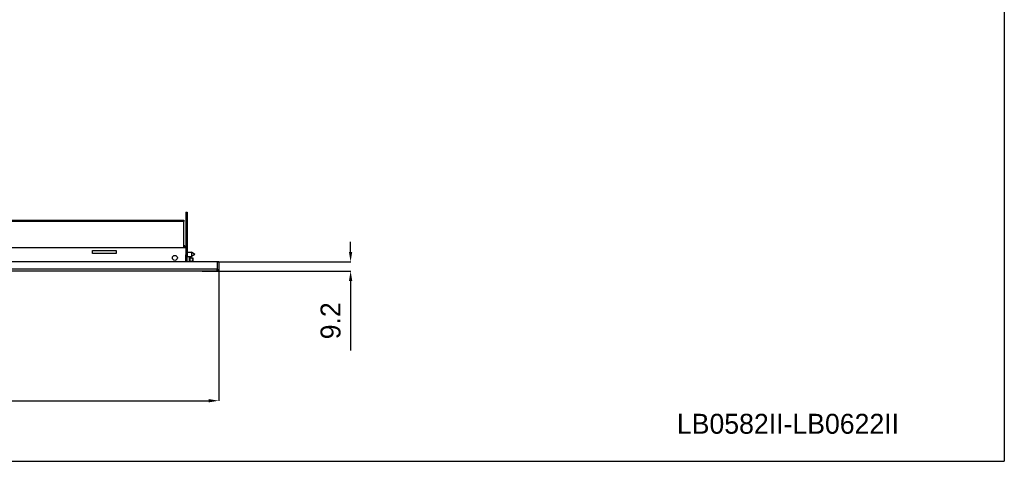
# Model space of a CAD drawing. Header units: inches. Extents: x -8834 to -3121, y 1010 to 9212.
# Tile 12 of 36: x -4109 to -3121, y 1010 to 1453. Entities that reach past the tile are written whole.
import ezdxf

# ---------------------------------------------------------------- set-up
doc = ezdxf.new("R2010")
doc.units = ezdxf.units.IN
doc.layers.add('1', color=7, linetype='Continuous')
doc.dimstyles.new('Copia di Standard', dxfattribs={"dimtxt": 20, "dimasz": 10, "dimexe": 0.18, "dimexo": 0.0625, "dimgap": 10, "dimtad": 1, "dimdec": 1, "dimzin": 0, "dimdsep": 46, "dimtxsty": 'Standard', "dimcen": 0.09, "dimclrd": 4, "dimclre": 4, "dimadec": 0, "dimazin": 0, "dimtfac": 1, "dimtdec": 1, "dimtofl": 0, "dimtmove": 0, "dimatfit": 3, "dimfxl": 0.18, "dimtolj": 1, "dimtzin": 0, "dimarcsym": 0})

# ---------------------------------------------------------------- blocks, each defined once
blk = doc.blocks.new('*D59')
at = {"color": 3, "lineweight": -2, "transparency": 16777216}
for p, q in [((-5481.59, 1206.12), (-5481.59, 1070.27)), ((-3909.39, 1206.12), (-3909.39, 1070.27)), ((-5471.59, 1070.45), (-3919.39, 1070.45))]:
    blk.add_line(p, q, dxfattribs=at)
at = {"color": 3, "transparency": 16777216}
for points in [[(-5471.59, 1072.11), (-5471.59, 1068.78), (-5481.59, 1070.45)], [(-3919.39, 1072.11), (-3919.39, 1068.78), (-3909.39, 1070.45)]]:
    blk.add_solid(points, dxfattribs=at)
at = {"layer": 'Defpoints', "color": 0, "transparency": 16777216}
for p in [(-5481.59, 1206.19), (-3909.39, 1206.19), (-3909.39, 1070.45)]:
    blk.add_point(p, dxfattribs=at)
at = {"color": 3, "transparency": 16777216, "insert": (-4695.49, 1090.45), "char_height": 20, "attachment_point": 5}
blk.add_mtext('\\A1;1572.2', dxfattribs=at)
blk = doc.blocks.new('*D60')
at = {"color": 3, "lineweight": -2, "transparency": 16777216}
for p, q in [((-3776.98, 1219.94), (-3776.98, 1229.94)), ((-3911.03, 1209.94), (-3776.8, 1209.94)), ((-3925.83, 1200.74), (-3776.8, 1200.74)), ((-3776.98, 1190.74), (-3776.98, 1120.74))]:
    blk.add_line(p, q, dxfattribs=at)
at = {"color": 3, "transparency": 16777216}
for points in [[(-3778.64, 1219.94), (-3775.31, 1219.94), (-3776.98, 1209.94)], [(-3778.64, 1190.74), (-3775.31, 1190.74), (-3776.98, 1200.74)]]:
    blk.add_solid(points, dxfattribs=at)
at = {"layer": 'Defpoints', "color": 0, "transparency": 16777216}
for p in [(-3911.09, 1209.94), (-3925.89, 1200.74), (-3776.98, 1200.74)]:
    blk.add_point(p, dxfattribs=at)
at = {"color": 3, "transparency": 16777216, "insert": (-3796.98, 1150.74), "char_height": 20, "attachment_point": 5, "rotation": 90}
blk.add_mtext('\\A1;9.2', dxfattribs=at)

msp = doc.modelspace()

# ---------------------------------------------------------------- linework, layer by layer
at = {"color": 7, "linetype": 'Continuous'}
for p, q in [((-3942.39, 1259.94), (-3942.39, 1256.94)), ((-3942.39, 1259.94), (-3941.19, 1259.94)), ((-3942.39, 1256.94), (-3942.39, 1223.94)), ((-3941.19, 1259.94), (-3941.19, 1256.94)), ((-3941.19, 1256.94), (-3941.19, 1218.92)), ((-5446.49, 1251.94), (-3944.39, 1251.94)), ((-3944.39, 1251.94), (-3944.39, 1250.61)), ((-3944.39, 1223.94), (-3944.39, 1250.61)), ((-3943.39, 1225.94), (-3944.39, 1225.94)), ((-3943.39, 1225.14), (-3943.39, 1225.94)), ((-3942.39, 1223.94), (-5446.49, 1223.94)), ((-4036.25, 1218.32), (-4036.25, 1221.32)), ((-4036.25, 1221.32), (-4012.25, 1221.32)), ((-4012.25, 1218.32), (-4036.25, 1218.32)), ((-4012.25, 1221.32), (-4012.25, 1218.32)), ((-3944.39, 1225.14), (-3943.39, 1225.14)), ((-3943.39, 1224.64), (-3943.39, 1225.14)), ((-3943.39, 1223.94), (-3943.39, 1224.64)), ((-3942.39, 1223.94), (-3942.39, 1218.92)), ((-3942.39, 1223.94), (-3942.39, 1218.92)), ((-3942.39, 1218.92), (-3942.39, 1218.55)), ((-3942.39, 1218.92), (-3942.39, 1218.55)), ((-3942.39, 1218.55), (-3942.39, 1217.44)), ((-3942.39, 1218.55), (-3942.39, 1217.44)), ((-3942.39, 1217.44), (-3942.39, 1216.92)), ((-3942.39, 1217.44), (-3942.39, 1216.92)), ((-3942.39, 1215.92), (-3942.39, 1216.92)), ((-3942.39, 1215.92), (-3942.39, 1216.92)), ((-3941.19, 1219.54), (-3936.87, 1219.54)), ((-3941.19, 1218.92), (-3941.19, 1216.92)), ((-3941.19, 1216.92), (-3941.19, 1215.92)), ((-3936.87, 1219.54), (-3936.87, 1215.34)), ((-3933.49, 1217.44), (-3936.87, 1219.54)), ((-3933.49, 1217.44), (-3936.87, 1215.34)), ((-3911.09, 1209.94), (-5446.49, 1209.94)), ((-3911.09, 1209.94), (-5047.59, 1209.94)), ((-3942.39, 1209.94), (-3942.39, 1215.92)), ((-3941.19, 1215.92), (-3942.39, 1215.92)), ((-3942.39, 1209.94), (-3942.39, 1215.92)), ((-3941.19, 1215.44), (-3941.19, 1215.92)), ((-3941.19, 1209.94), (-3941.19, 1215.44)), ((-3941.19, 1215.44), (-3939.19, 1215.44)), ((-3941.19, 1209.94), (-3941.19, 1215.44)), ((-3939.19, 1215.44), (-3939.19, 1215.09)), ((-3939.19, 1215.34), (-3936.87, 1215.34)), ((-3938.69, 1215.09), (-3939.19, 1215.09)), ((-3939.19, 1215.09), (-3939.19, 1209.94)), ((-3939.19, 1215.09), (-3939.19, 1209.94)), ((-3938.49, 1214.89), (-3938.49, 1213.81)), ((-3938.49, 1213.81), (-3935.99, 1213.81)), ((-3938.49, 1213.81), (-3938.49, 1210.44)), ((-3935.99, 1210.44), (-3938.49, 1210.44)), ((-3938.49, 1210.44), (-3938.49, 1209.94)), ((-3935.99, 1213.81), (-3935.49, 1213.81)), ((-3935.49, 1213.81), (-3935.49, 1212.46)), ((-3935.49, 1212.46), (-3935.49, 1211.79)), ((-3935.49, 1211.79), (-3935.49, 1209.94)), ((-3911.09, 1209.94), (-3911.09, 1202.44)), ((-3911.09, 1209.94), (-3911.09, 1202.44)), ((-3910.59, 1202.44), (-3910.59, 1209.94)), ((-3909.39, 1209.94), (-3910.59, 1209.94)), ((-3909.39, 1209.94), (-3909.39, 1202.44)), ((-3942.39, 1200.74), (-5479.89, 1200.74)), ((-3942.39, 1200.74), (-5048.59, 1200.74)), ((-3940.69, 1200.74), (-3942.39, 1200.74)), ((-3940.69, 1200.74), (-3942.39, 1200.74)), ((-3911.09, 1200.74), (-3940.69, 1200.74)), ((-3911.09, 1200.74), (-3940.69, 1200.74)), ((-3911.09, 1200.74), (-3940.69, 1200.74)), ((-3911.09, 1201.94), (-3911.09, 1202.44)), ((-3911.09, 1201.94), (-3911.09, 1202.44)), ((-3911.09, 1200.74), (-3911.09, 1201.94)), ((-3911.09, 1200.74), (-3911.09, 1201.94)), ((-3910.89, 1201.98), (-3910.89, 1200.75))]:
    msp.add_line(p, q, dxfattribs=at)
at = {"color": 9, "linetype": 'Continuous'}
for p, q in [((-3942.39, 1256.94), (-3941.19, 1256.94)), ((-3944.39, 1250.61), (-5446.49, 1250.61)), ((-3944.39, 1224.64), (-3943.39, 1224.64)), ((-3942.39, 1218.92), (-3941.19, 1218.92)), ((-3938.69, 1215.09), (-3938.69, 1209.94)), ((-3971.53, 1202.44), (-5446.49, 1202.44)), ((-3971.53, 1202.44), (-5019.45, 1202.44)), ((-3942.39, 1202.44), (-3971.53, 1202.44)), ((-3942.39, 1202.44), (-3971.53, 1202.44)), ((-3941.19, 1202.44), (-3942.39, 1202.44)), ((-3941.19, 1202.44), (-3942.39, 1202.44)), ((-3911.09, 1202.44), (-3941.19, 1202.44)), ((-3911.09, 1202.44), (-3941.19, 1202.44))]:
    msp.add_line(p, q, dxfattribs=at)
at = {"color": 7, "linetype": 'Continuous'}
msp.add_circle((-3953.39, 1213.94), 2.5, dxfattribs=at)
for centre, radius, start, end in [((-3942.89, 1216.92), 1.7, 0, 72.89536), ((-3938.69, 1214.89), 0.2, 0, 90), ((-3911.09, 1202.44), 0.5, 270, 293.57818), ((-3911.09, 1202.44), 1.7, 270, 276.75633), ((-3911.09, 1202.44), 1.7, 276.75633, 0), ((-3911.09, 1202.44), 0.5, 293.57818, 0)]:
    msp.add_arc(centre, radius, start, end, dxfattribs=at)
for points in [[(-3935.49, 1212.46), (-3935.56, 1212.8), (-3935.67, 1213.16), (-3935.81, 1213.48), (-3935.99, 1213.81)], [(-3935.99, 1210.44), (-3935.81, 1210.77), (-3935.67, 1211.09), (-3935.56, 1211.44), (-3935.49, 1211.79)], [(-3935.74, 1209.94), (-3935.85, 1210.18), (-3935.99, 1210.44)]]:
    msp.add_spline(points, degree=3, dxfattribs=at)
at = {"layer": '1', "color": 7, "linetype": 'Continuous'}
for p, q in [((-3120.62, 2509.61), (-3120.62, 1009.61)), ((-5925.62, 1009.61), (-3120.62, 1009.61)), ((-3620.62, 1009.61), (-3620.62, 1009.61))]:
    msp.add_line(p, q, dxfattribs=at)

# ---------------------------------------------------------------- texts
at = {"insert": (-3449.38, 1057.32), "char_height": 20, "width": 477.612, "attachment_point": 1}
msp.add_mtext('LB0582II-LB0622II', dxfattribs=at)

# ---------------------------------------------------------------- dimensions: what is measured, and where the dimension line sits
at = {"color": 3}
dim = msp.add_linear_dim(base=(-3776.98, 1200.74), p1=(-3911.09, 1209.94), p2=(-3925.89, 1200.74), angle=90, dimstyle='Copia di Standard', override={"dimclrd": 3, "dimclre": 3, "dimclrt": 3}, dxfattribs=at)
dim.commit()
dim.dimension.update_dxf_attribs({"geometry": '*D60', "text_midpoint": (-3796.98, 1150.74)})
dim = msp.add_linear_dim(base=(-3909.39, 1070.45), p1=(-5481.59, 1206.19), p2=(-3909.39, 1206.19), dimstyle='Copia di Standard', override={"dimclrd": 3, "dimclre": 3, "dimclrt": 3}, dxfattribs=at)
dim.commit()
dim.dimension.update_dxf_attribs({"geometry": '*D59', "text_midpoint": (-4695.49, 1090.45)})

doc.saveas('drawing.dxf')
